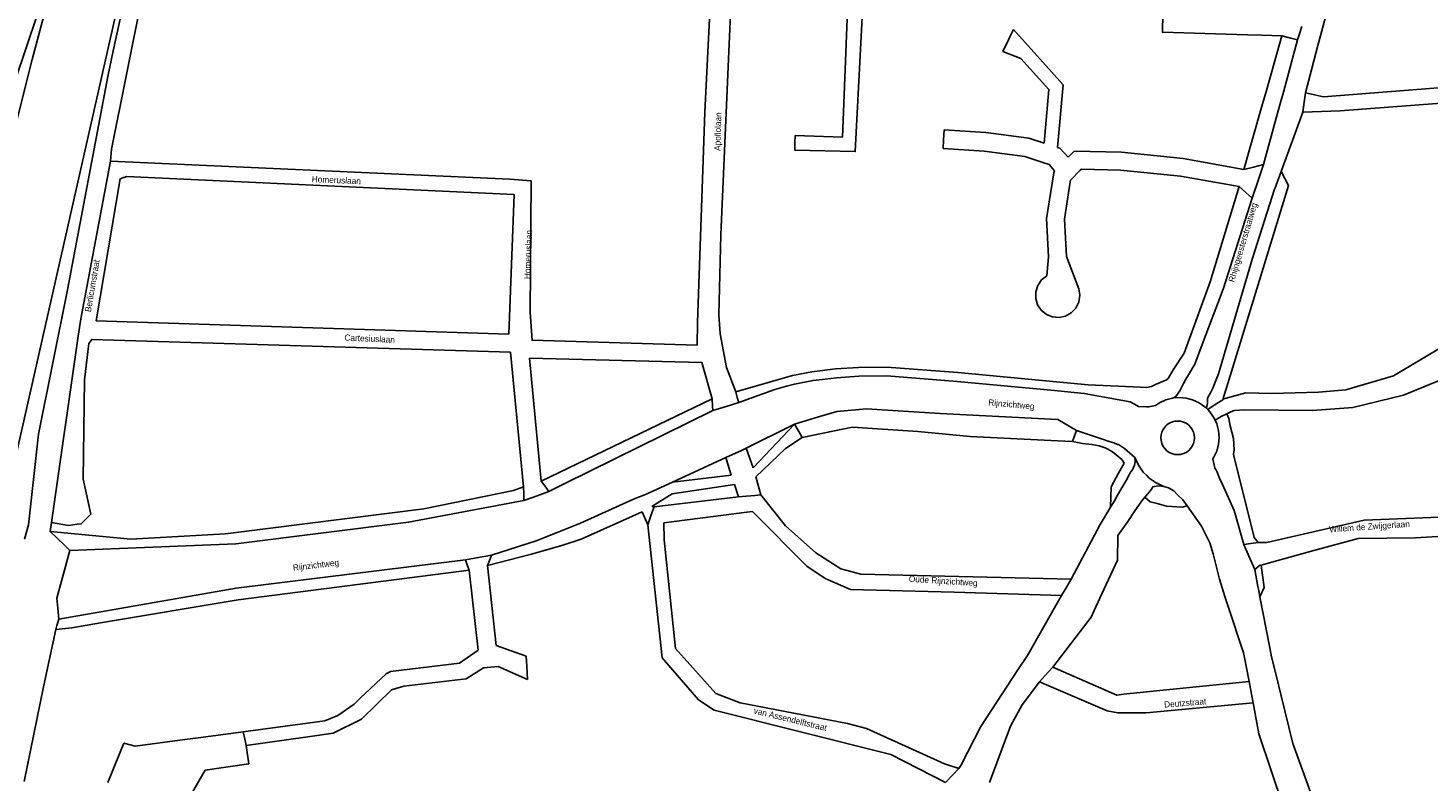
# Model space of a CAD drawing. Header units: metres. Extents: x 89872 to 99175, y 455036 to 468911.
# Tile 100 of 196: x 91451 to 92018, y 466002 to 466307. Entities that reach past the tile are written whole.
import ezdxf

# ---------------------------------------------------------------- set-up
doc = ezdxf.new("R2010")
doc.units = ezdxf.units.M
doc.layers.add('STRNM', color=7, linetype='Continuous')
doc.layers.add('Wegdeel doorgaand', color=1, linetype='Continuous')
doc.layers.add('Wegdeel', color=7, linetype='Continuous', true_color=0x9a9a9a)

msp = doc.modelspace()

# ---------------------------------------------------------------- linework, layer by layer
at = {"layer": 'Wegdeel'}
for p, q in [((91849.07, 466303.92), (91850.41, 466306.64)), ((91850.41, 466306.64), (91870.57, 466284.33)), ((91846.06, 466297.8), (91848.36, 466302.47)), ((91848.36, 466302.47), (91849.07, 466303.92)), ((91952.8, 466281.98), (91959.13, 466304.11)), ((91959.13, 466304.11), (91962.73, 466303.16)), ((91965.48, 466302.43), (91959.68, 466281.28)), ((91962.73, 466303.16), (91965.48, 466302.43)), ((91853.36, 466294.96), (91846.06, 466297.8)), ((91864.73, 466282.38), (91853.36, 466294.96)), ((91870.57, 466284.33), (91868.26, 466258.89)), ((91862.75, 466260.68), (91864.73, 466282.38)), ((91950.98, 466275.6), (91952.8, 466281.98)), ((91958.77, 466278.02), (91957.59, 466273.79)), ((91959.68, 466281.28), (91958.77, 466278.02)), ((91943.64, 466250.01), (91950.98, 466275.6)), ((91957.59, 466273.79), (91951.67, 466252.07)), ((91821.87, 466258.49), (91822.08, 466262.04)), ((91822.08, 466262.04), (91822.33, 466266.07)), ((91822.33, 466266.07), (91839.25, 466265.04)), ((91839.25, 466265.04), (91856.65, 466262.68)), ((91856.65, 466262.68), (91862.75, 466260.68)), ((91838.51, 466257.47), (91821.87, 466258.49)), ((91854.94, 466255.24), (91838.51, 466257.47)), ((91862.7, 466252.71), (91854.94, 466255.24)), ((91868.26, 466258.89), (91869.11, 466258.61)), ((91869.11, 466258.61), (91872.49, 466254.98)), ((91872.49, 466254.98), (91874.97, 466257.46)), ((91874.97, 466257.46), (91894.16, 466256.97)), ((91894.16, 466256.97), (91919.05, 466254.48)), ((91864.89, 466252), (91862.7, 466252.71)), ((91867.02, 466249.51), (91864.89, 466252)), ((91866.71, 466248.71), (91867.02, 466249.51)), ((91877.41, 466249.7), (91873.41, 466245.71)), ((91877.88, 466250.17), (91877.41, 466249.7)), ((91893.71, 466249.77), (91877.88, 466250.17)), ((91918.06, 466247.34), (91893.71, 466249.77)), ((91919.05, 466254.48), (91943.64, 466250.01)), ((91943.64, 466250.01), (91947.55, 466251.01)), ((91947.55, 466251.01), (91943.64, 466250.01)), ((91947.55, 466251.01), (91951.67, 466252.07)), ((91951.67, 466252.07), (91947.55, 466251.01)), ((91951.67, 466252.07), (91949.71, 466246.32)), ((91863.74, 466230.24), (91866.71, 466248.71)), ((91873.41, 466245.71), (91873.03, 466243.26)), ((91941.75, 466243.09), (91918.06, 466247.34)), ((91949.71, 466246.32), (91946.99, 466238.36)), ((91956.76, 466243.66), (91958.78, 466249.18)), ((91958.78, 466249.18), (91961.79, 466243.52)), ((91873.03, 466243.26), (91870.98, 466229.89)), ((91930.01, 466204.53), (91941.75, 466243.09)), ((91946.99, 466238.36), (91935.32, 466201.58)), ((91961.79, 466243.52), (91936.63, 466161.66)), ((91944.47, 466240.64), (91941.75, 466243.09)), ((91941.75, 466243.09), (91944.47, 466240.64)), ((91946.99, 466238.36), (91944.47, 466240.64)), ((91944.47, 466240.64), (91946.99, 466238.36)), ((91947.23, 466214.18), (91956.11, 466242.1)), ((91956.11, 466242.1), (91956.44, 466242.8)), ((91956.44, 466242.8), (91956.76, 466243.66)), ((91864.61, 466214.6), (91863.74, 466230.24)), ((91870.98, 466229.89), (91871.82, 466214.77)), ((91863.83, 466206.93), (91864.61, 466214.6)), ((91871.82, 466214.77), (91876.89, 466201.76)), ((91933.47, 466167.32), (91947.23, 466214.18)), ((91860.21, 466203.08), (91861.73, 466205.28)), ((91861.73, 466205.28), (91863.83, 466206.93)), ((91919.57, 466175.6), (91930.01, 466204.53)), ((91859.38, 466197.85), (91859.4, 466200.53)), ((91859.4, 466200.53), (91860.21, 466203.08)), ((91877.29, 466199.11), (91876.85, 466196.33)), ((91876.89, 466201.76), (91877.29, 466199.11)), ((91935.32, 466201.58), (91926.85, 466179.13)), ((91860.14, 466195.29), (91859.38, 466197.85)), ((91861.63, 466193.06), (91860.14, 466195.29)), ((91863.7, 466191.37), (91861.63, 466193.06)), ((91875.65, 466193.94), (91873.8, 466192)), ((91876.85, 466196.33), (91875.65, 466193.94)), ((91866.18, 466190.36), (91863.7, 466191.37)), ((91868.85, 466190.13), (91866.18, 466190.36)), ((91871.46, 466190.7), (91868.85, 466190.13)), ((91873.8, 466192), (91871.46, 466190.7)), ((91926.85, 466179.13), (91923.85, 466171.19)), ((91787.61, 466169.9), (91799.14, 466170.02)), ((91799.14, 466170.02), (91827.91, 466167.8)), ((91915.11, 466168.98), (91919.57, 466175.6)), ((91923.85, 466171.19), (91921.27, 466166.89)), ((91737.87, 466159.98), (91760.82, 466166.62)), ((91760.82, 466166.62), (91768.69, 466168.14)), ((91769.23, 466164.63), (91761.63, 466163.16)), ((91768.69, 466168.14), (91778.35, 466169.27)), ((91774.07, 466165.19), (91769.23, 466164.63)), ((91778.67, 466165.73), (91774.07, 466165.19)), ((91778.35, 466169.27), (91787.61, 466169.9)), ((91787.75, 466166.34), (91778.67, 466165.73)), ((91799.03, 466166.47), (91787.75, 466166.34)), ((91827.6, 466164.26), (91799.03, 466166.47)), ((91827.91, 466167.8), (91880.63, 466162.78)), ((91907.85, 466162.96), (91912.37, 466164.91)), ((91912.37, 466164.91), (91913.08, 466165.47)), ((91913.08, 466165.47), (91915.11, 466168.98)), ((91920.19, 466165.09), (91919.29, 466163.33)), ((91921.27, 466166.89), (91920.19, 466165.09)), ((91931.82, 466163.3), (91933.47, 466167.32)), ((91738.5, 466157.78), (91737.87, 466159.98)), ((91753.66, 466160.95), (91739.1, 466155.68)), ((91758.47, 466162.28), (91753.66, 466160.95)), ((91761.63, 466163.16), (91758.47, 466162.28)), ((91866.99, 466160.51), (91827.6, 466164.26)), ((91879.04, 466159.36), (91866.99, 466160.51)), ((91897.68, 466156.02), (91879.04, 466159.36)), ((91880.63, 466162.78), (91901.88, 466161.88)), ((91901.88, 466161.88), (91904.27, 466161.78)), ((91904.27, 466161.78), (91906.22, 466162.18)), ((91906.22, 466162.18), (91907.85, 466162.96)), ((91917.76, 466160.36), (91916.1, 466158.17)), ((91919.29, 466163.33), (91917.76, 466160.36)), ((91929, 466157.51), (91930.15, 466159.64)), ((91930.15, 466159.64), (91930.87, 466160.96)), ((91930.87, 466160.96), (91931.06, 466161.44)), ((91931.06, 466161.44), (91931.82, 466163.3)), ((91936.63, 466161.66), (91935.44, 466157.84)), ((91659.1, 466123.89), (91728.29, 466157.15)), ((91728.29, 466157.15), (91728.53, 466154.17)), ((91728.53, 466154.17), (91728.66, 466152.48)), ((91739.1, 466155.68), (91738.5, 466157.78)), ((91778.89, 466152.11), (91790.8, 466153.12)), ((91790.8, 466153.12), (91820.72, 466151.28)), ((91899.37, 466155.02), (91897.68, 466156.02)), ((91900.99, 466154.1), (91899.37, 466155.02)), ((91904.21, 466153.94), (91900.99, 466154.1)), ((91905.19, 466153.91), (91904.21, 466153.94)), ((91907.84, 466154.44), (91905.19, 466153.91)), ((91909.48, 466155.58), (91907.84, 466154.44)), ((91912.03, 466156.77), (91909.48, 466155.58)), ((91914.75, 466157.5), (91912.03, 466156.77)), ((91915.21, 466157.54), (91914.75, 466157.5)), ((91916.1, 466158.17), (91915.21, 466157.54)), ((91928.54, 466153.38), (91929, 466155.38)), ((91929.04, 466152.88), (91928.54, 466153.38)), ((91929, 466155.38), (91929, 466157.51)), ((91932.11, 466154.86), (91929.04, 466152.88)), ((91935.14, 466156.8), (91932.11, 466154.86)), ((91935.44, 466157.84), (91935.14, 466156.8)), ((91728.66, 466152.48), (91668.73, 466122.9)), ((91761.65, 466146.98), (91770.95, 466149.75)), ((91770.95, 466149.75), (91778.89, 466152.11)), ((91820.72, 466151.28), (91862.97, 466149.06)), ((91862.97, 466149.06), (91868.3, 466148.78)), ((91868.3, 466148.78), (91875.84, 466144.41)), ((91932.1, 466148.51), (91933.79, 466149.68)), ((91932.75, 466147.11), (91932.1, 466148.51)), ((91933.79, 466149.68), (91934.48, 466150.01)), ((91934.48, 466150.01), (91936.85, 466151.11)), ((91936.85, 466151.11), (91937.65, 466149.19)), ((91937.65, 466149.19), (91938.11, 466146.2)), ((91744.98, 466129.28), (91761.65, 466146.98)), ((91763.38, 466143.96), (91761.65, 466146.98)), ((91761.65, 466146.98), (91763.38, 466143.96)), ((91764.76, 466141.55), (91763.38, 466143.96)), ((91763.38, 466143.96), (91764.76, 466141.55)), ((91781.74, 466145.06), (91764.76, 466141.55)), ((91785.16, 466145.76), (91781.74, 466145.06)), ((91811.64, 466143.92), (91785.16, 466145.76)), ((91832.86, 466141.96), (91811.64, 466143.92)), ((91860.15, 466140.55), (91832.86, 466141.96)), ((91875.05, 466142.15), (91874.27, 466139.95)), ((91874.27, 466139.95), (91875.05, 466142.15)), ((91875.84, 466144.41), (91875.05, 466142.15)), ((91875.05, 466142.15), (91875.84, 466144.41)), ((91875.84, 466144.41), (91886.04, 466140.95)), ((91933.48, 466144.39), (91932.75, 466147.11)), ((91933.73, 466141.58), (91933.48, 466144.39)), ((91938.11, 466146.2), (91939.44, 466141.08)), ((91738.67, 466135.57), (91740.16, 466136.26)), ((91740.16, 466136.26), (91742.16, 466137.17)), ((91742.16, 466137.17), (91744.98, 466129.28)), ((91758.03, 466137.03), (91746.05, 466125.56)), ((91764.76, 466141.55), (91758.03, 466137.03)), ((91868.37, 466140.12), (91860.15, 466140.55)), ((91874.27, 466139.95), (91868.37, 466140.12)), ((91878.33, 466139.15), (91874.27, 466139.95)), ((91882.12, 466138.68), (91878.33, 466139.15)), ((91885.04, 466138.22), (91882.12, 466138.68)), ((91887.51, 466137.35), (91885.04, 466138.22)), ((91886.04, 466140.95), (91889.08, 466139.93)), ((91888.57, 466136.75), (91887.51, 466137.35)), ((91890.43, 466135.69), (91888.57, 466136.75)), ((91889.08, 466139.93), (91891.01, 466139.39)), ((91891.01, 466139.39), (91892.49, 466138.75)), ((91892.49, 466138.75), (91892.92, 466138.67)), ((91892.92, 466138.67), (91895.29, 466137.09)), ((91895.29, 466137.09), (91899.54, 466133.41)), ((91931.56, 466133.5), (91932.75, 466136.05)), ((91932.75, 466136.05), (91933.48, 466138.77)), ((91933.48, 466138.77), (91933.73, 466141.58)), ((91939.77, 466136.56), (91939.43, 466134.84)), ((91939.44, 466141.08), (91939.77, 466136.56)), ((91733.91, 466133.39), (91736.6, 466134.62)), ((91736.07, 466126.34), (91733.91, 466133.39)), ((91736.6, 466134.62), (91738.67, 466135.57)), ((91892.03, 466134.49), (91890.43, 466135.69)), ((91894.22, 466132.63), (91892.03, 466134.49)), ((91892.94, 466127.03), (91895.18, 466131.1)), ((91895.18, 466131.1), (91894.22, 466132.63)), ((91899.34, 466130.31), (91898.56, 466128.38)), ((91899.61, 466131.77), (91899.34, 466130.31)), ((91899.54, 466133.41), (91899.61, 466131.77)), ((91931.12, 466132.86), (91931.56, 466133.5)), ((91931.93, 466129.18), (91931.12, 466132.86)), ((91939.43, 466134.84), (91939.78, 466133.43)), ((91939.78, 466133.43), (91941.52, 466126.49)), ((91712.26, 466123.5), (91736.07, 466126.34)), ((91746.05, 466125.56), (91748.06, 466118.34)), ((91889.94, 466121.6), (91892.94, 466127.03)), ((91897.27, 466126.39), (91896.07, 466124.15)), ((91897.83, 466127.44), (91897.27, 466126.39)), ((91898.56, 466128.38), (91897.83, 466127.44)), ((91932.31, 466128.51), (91931.93, 466129.18)), ((91932.88, 466127.53), (91932.31, 466128.51)), ((91933.86, 466125.11), (91932.88, 466127.53)), ((91935.02, 466122.54), (91933.86, 466125.11)), ((91941.52, 466126.49), (91947.9, 466101.11)), ((91611.51, 466112.66), (91647.94, 466120.04)), ((91647.94, 466120.04), (91651.97, 466121.55)), ((91651.97, 466121.55), (91652.03, 466118.91)), ((91660.55, 466121.92), (91659.1, 466123.89)), ((91662.21, 466119.68), (91660.55, 466121.92)), ((91668.73, 466122.9), (91662.21, 466119.68)), ((91701.3, 466118.51), (91712.26, 466123.5)), ((91737.37, 466122.52), (91712.16, 466118.7)), ((91738.97, 466117.53), (91737.37, 466122.52)), ((91889.7, 466113.33), (91889.94, 466121.6)), ((91896.07, 466124.15), (91892.54, 466118.14)), ((91903.64, 466117.42), (91905.46, 466119.59)), ((91905.46, 466119.59), (91906.28, 466120.57)), ((91906.28, 466120.57), (91906.79, 466121.53)), ((91906.79, 466121.53), (91908.19, 466121.86)), ((91908.19, 466121.86), (91909.38, 466121.99)), ((91909.38, 466121.99), (91911.22, 466121.72)), ((91911.22, 466121.72), (91913.18, 466121.2)), ((91913.18, 466121.2), (91915.3, 466120)), ((91915.3, 466120), (91916.76, 466118.27)), ((91939.76, 466112.03), (91935.02, 466122.54)), ((91652.1, 466116.02), (91605.37, 466107.25)), ((91652.03, 466118.91), (91652.1, 466116.02)), ((91675.07, 466106.79), (91696.5, 466116.55)), ((91696.5, 466116.55), (91701.3, 466118.51)), ((91703.92, 466111.02), (91704.82, 466113.41)), ((91704.82, 466113.41), (91703.92, 466111.02)), ((91712.16, 466118.7), (91703.94, 466113.61)), ((91703.94, 466113.61), (91704.82, 466113.41)), ((91704.82, 466113.41), (91738.97, 466117.53)), ((91738.97, 466117.53), (91742.11, 466117.79)), ((91742.11, 466117.79), (91738.97, 466117.53)), ((91742.11, 466117.79), (91744.05, 466117.95)), ((91744.05, 466117.95), (91742.11, 466117.79)), ((91744.05, 466117.95), (91745.6, 466118.1)), ((91745.6, 466118.1), (91744.05, 466117.95)), ((91745.6, 466118.1), (91748.06, 466118.34)), ((91748.06, 466118.34), (91745.6, 466118.1)), ((91748.06, 466118.34), (91757.99, 466105.73)), ((91891.23, 466115.92), (91889.7, 466113.33)), ((91892.54, 466118.14), (91891.23, 466115.92)), ((91905.78, 466115.55), (91903.64, 466117.42)), ((91908.57, 466114.76), (91905.78, 466115.55)), ((91912.35, 466113.69), (91908.57, 466114.76)), ((91918.77, 466113.34), (91912.35, 466113.69)), ((91916.76, 466118.27), (91918.96, 466116.28)), ((91920.7, 466113.84), (91918.77, 466113.34)), ((91918.96, 466116.28), (91920.7, 466113.84)), ((91531.18, 466102.58), (91611.51, 466112.66)), ((91699.93, 466111.46), (91675.3, 466100.39)), ((91702.23, 466106.2), (91699.93, 466111.46)), ((91702.23, 466106.2), (91703.92, 466111.02)), ((91703.92, 466111.02), (91702.23, 466106.2)), ((91742.41, 466111.27), (91708.71, 466107)), ((91744.7, 466111.55), (91742.41, 466111.27)), ((91745.34, 466110.92), (91744.7, 466111.55)), ((91766.65, 466089.46), (91745.34, 466110.92)), ((91943.65, 466098.27), (91939.76, 466112.03)), ((91465.97, 466097.93), (91460.23, 466103.52)), ((91460.23, 466103.52), (91492.9, 466100.43)), ((91492.9, 466100.43), (91531.18, 466102.58)), ((91605.37, 466107.25), (91535.48, 466098.53)), ((91657.05, 466099.65), (91665.57, 466103.07)), ((91665.57, 466103.07), (91675.07, 466106.79)), ((91708.04, 466052.34), (91702.23, 466106.2)), ((91708.71, 466107), (91708.95, 466100.09)), ((91757.99, 466105.73), (91770.37, 466094.86)), ((91468.21, 466095.76), (91465.97, 466097.93)), ((91535.48, 466098.53), (91468.21, 466095.76)), ((91638.98, 466093.96), (91657.05, 466099.65)), ((91667.5, 466097.82), (91654.65, 466094.15)), ((91675.3, 466100.39), (91667.5, 466097.82)), ((91708.95, 466100.09), (91713.54, 466056.08)), ((91946.51, 466098.67), (91943.65, 466098.27)), ((91949.52, 466099.08), (91946.51, 466098.67)), ((91947.9, 466101.11), (91949.52, 466099.08)), ((91535.52, 466080.56), (91628.42, 466091.99)), ((91628.42, 466091.99), (91632.87, 466092.82)), ((91629.25, 466089.55), (91628.42, 466091.99)), ((91628.42, 466091.99), (91629.25, 466089.55)), ((91632.87, 466092.82), (91638.98, 466093.96)), ((91654.65, 466094.15), (91637.36, 466089.73)), ((91637.97, 466091.34), (91637.36, 466089.73)), ((91637.36, 466089.73), (91637.97, 466091.34)), ((91638.98, 466093.96), (91637.97, 466091.34)), ((91637.97, 466091.34), (91638.98, 466093.96)), ((91770.37, 466094.86), (91780.48, 466088.35)), ((91629.86, 466087.77), (91536.38, 466075.77)), ((91629.86, 466087.77), (91629.25, 466089.55)), ((91629.25, 466089.55), (91629.86, 466087.77)), ((91633.55, 466055.46), (91629.86, 466087.77)), ((91637.36, 466089.73), (91640.79, 466057.3)), ((91774.09, 466084.46), (91766.65, 466089.46)), ((91780.48, 466088.35), (91788.53, 466086.26)), ((91788.53, 466086.26), (91873.76, 466084.2)), ((91948.07, 466088.05), (91948.99, 466088.81)), ((91949.39, 466081.27), (91948.07, 466088.05)), ((91948.99, 466088.81), (91950.01, 466089.65)), ((91950.01, 466089.65), (91950.73, 466089.85)), ((91950.73, 466089.85), (91951.91, 466080.76)), ((91463.68, 466067.98), (91535.52, 466080.56)), ((91784.35, 466080), (91774.09, 466084.46)), ((91826.41, 466078.91), (91784.35, 466080)), ((91871.68, 466080.72), (91869.81, 466077.59)), ((91873.76, 466084.2), (91871.68, 466080.72)), ((91949.71, 466079.6), (91949.39, 466081.27)), ((91950.22, 466077), (91949.71, 466079.6)), ((91951.91, 466080.76), (91950.22, 466077)), ((91536.38, 466075.77), (91480.62, 466066.56)), ((91869.81, 466077.59), (91826.41, 466078.91)), ((91462.97, 466065.36), (91463.68, 466067.98)), ((91462.56, 466063.86), (91462.97, 466065.36)), ((91468.95, 466064.47), (91462.56, 466063.86)), ((91480.62, 466066.56), (91468.95, 466064.47)), ((91640.79, 466057.3), (91652.96, 466053.07)), ((91626.05, 466050.18), (91633.55, 466055.46)), ((91652.96, 466053.07), (91653.23, 466048.91)), ((91722.78, 466035.39), (91708.04, 466052.34)), ((91713.54, 466056.08), (91729.82, 466037.96)), ((91585.79, 466035.96), (91596.26, 466045.84)), ((91596.26, 466045.84), (91598.05, 466046.74)), ((91598.05, 466046.74), (91626.05, 466050.18)), ((91635.66, 466048.26), (91628.65, 466043.84)), ((91641.68, 466048.88), (91635.66, 466048.26)), ((91653.57, 466043.63), (91641.68, 466048.88)), ((91653.23, 466048.91), (91653.57, 466043.63)), ((91863.02, 466045), (91866.33, 466048.51)), ((91866.33, 466048.51), (91892.18, 466037.21)), ((91603.49, 466040.84), (91598.45, 466039.37)), ((91628.65, 466043.84), (91603.49, 466040.84)), ((91860.98, 466042.56), (91863.02, 466045)), ((91888.32, 466030.82), (91860.98, 466042.56)), ((91894.92, 466037.66), (91945.88, 466042.73)), ((91945.88, 466042.73), (91946.81, 466037.69)), ((91583.28, 466033.59), (91585.79, 466035.96)), ((91598.45, 466039.37), (91586.29, 466027.45)), ((91729.16, 466031.21), (91722.78, 466035.39)), ((91729.82, 466037.96), (91739.65, 466034.08)), ((91739.65, 466034.08), (91783.16, 466025.73)), ((91892.18, 466037.21), (91894.92, 466037.66)), ((91947.46, 466034.15), (91904.1, 466030.07)), ((91946.81, 466037.69), (91947.46, 466034.15)), ((91571.46, 466026.89), (91576.78, 466029.01)), ((91576.78, 466029.01), (91583.28, 466033.59)), ((91800.75, 466013.21), (91729.16, 466031.21)), ((91892.63, 466030.08), (91888.32, 466030.82)), ((91904.1, 466030.07), (91892.63, 466030.08)), ((91538.42, 466022.43), (91571.46, 466026.89)), ((91586.29, 466027.45), (91574.87, 466021.8)), ((91783.16, 466025.73), (91790.84, 466023.73)), ((91790.84, 466023.73), (91822.5, 466009.41)), ((91483.61, 466001.83), (91490, 466017.82)), ((91490, 466017.82), (91494.62, 466016.52)), ((91494.62, 466016.52), (91514.73, 466019.23)), ((91514.73, 466019.23), (91521.23, 466020.11)), ((91521.23, 466020.11), (91538.42, 466022.43)), ((91538.9, 466020.12), (91538.42, 466022.43)), ((91538.42, 466022.43), (91538.9, 466020.12)), ((91539.56, 466016.89), (91538.9, 466020.12)), ((91538.9, 466020.12), (91539.56, 466016.89)), ((91564.52, 466020.36), (91539.56, 466016.89)), ((91574.87, 466021.8), (91564.52, 466020.36)), ((91539.56, 466016.89), (91540.69, 466009.47)), ((91822.78, 466001.91), (91800.75, 466013.21)), ((91523.03, 466006.81), (91511.03, 465986.38)), ((91540.69, 466009.47), (91523.03, 466006.81)), ((91822.5, 466009.41), (91828.29, 466007.5)), ((91828.29, 466007.5), (91825.64, 466004.81)), ((91825.64, 466004.81), (91822.78, 466001.91))]:
    msp.add_line(p, q, dxfattribs=at)
for points in [[(91967.2, 466307.91), (91966.27, 466304.95), (91965.48, 466302.43), (91962.73, 466303.16), (91959.13, 466304.11), (91950.79, 466304.37), (91945.12, 466304.54), (91910.69, 466305.58), (91911.09, 466328.28)], [(91735.88, 466316.23), (91731.91, 466223.59), (91731.05, 466191.14), (91731.54, 466183.53), (91734.21, 466169.85), (91737.87, 466159.98), (91738.5, 466157.78), (91739.1, 466155.68), (91733.99, 466154.11), (91728.66, 466152.48), (91728.53, 466154.17), (91728.29, 466157.15), (91724.18, 466171.93), (91654.4, 466173.65), (91659.1, 466123.89), (91660.55, 466121.92), (91662.21, 466119.68), (91656.02, 466117.44), (91652.1, 466116.02), (91652.03, 466118.91), (91651.97, 466121.55), (91646.61, 466176.02), (91477.04, 466181.24), (91475.94, 466179.64), (91474.09, 466164.93), (91473.6, 466124.64), (91476.71, 466110.53), (91472.79, 466106.62), (91471.21, 466106.41), (91467.61, 466105.93), (91460.74, 466107.11), (91471.54, 466182.54), (91472.6, 466189.56), (91484.65, 466253.36), (91646.37, 466246.16), (91655, 466245.39), (91654.62, 466192.09), (91655.39, 466180.88), (91722.21, 466178.92), (91722.34, 466188.07), (91725.43, 466273.17), (91727.48, 466316.53)], [(91789.18, 466314.24), (91786.3, 466257.23), (91761.79, 466257.88), (91761.87, 466260.78), (91761.96, 466263.72), (91781.1, 466263.07), (91783.21, 466314.51)], [(92091.3, 466282.01), (91982.7, 466273.74), (91967.6, 466273.18), (91968.18, 466277.27), (91968.7, 466281.04), (91975.99, 466279.48), (92048.11, 466285.15)], [(92035.29, 466169.75), (92008.34, 466158.62), (91987.79, 466153.63), (91971.45, 466152.43), (91944.09, 466152.68), (91939.74, 466152.44), (91938.18, 466151.73), (91936.85, 466151.11), (91934.48, 466150.01), (91933.79, 466149.68), (91932.1, 466148.51), (91931.46, 466149.81), (91929.94, 466151.97), (91929.04, 466152.88), (91932.11, 466154.86), (91935.14, 466156.8), (91935.63, 466157.16), (91944.55, 466159.6), (91955.02, 466159.31), (91973.91, 466159.9), (91984.93, 466160.81), (92004.3, 466166.47), (92023.37, 466177.8)], [(92033.51, 466102.07), (92013.24, 466100.88), (91989.99, 466100.58), (91972.01, 466095.84), (91952.56, 466090.37), (91950.73, 466089.85), (91950.01, 466089.65), (91948.99, 466088.81), (91948.07, 466088.05), (91945.81, 466093.27), (91943.65, 466098.27), (91946.51, 466098.67), (91949.52, 466099.08), (91952.97, 466099.08), (91992.38, 466108.03), (92049.9, 466110.42)]]:
    msp.add_lwpolyline(points, dxfattribs=at)
msp.add_lwpolyline([(91645.99, 466183.39), (91478.91, 466188.79), (91488.61, 466246.29), (91491.19, 466247.15), (91648.09, 466239.9)], close=True, dxfattribs=at)
at = {"layer": 'Wegdeel doorgaand'}
for points in [[(91551.96, 466582.9), (91538.06, 466528.06), (91531.92, 466501.13), (91521.61, 466449.04), (91509.73, 466384.14), (91503.67, 466351.08), (91485, 466258.3), (91484.65, 466253.36), (91472.6, 466189.56), (91471.54, 466182.54), (91460.74, 466107.11), (91460.23, 466103.52), (91465.97, 466097.93), (91468.21, 466095.76), (91465.22, 466084.81), (91462.96, 466076.54), (91463.31, 466072.44), (91463.68, 466067.98), (91462.97, 466065.36), (91462.56, 466063.86), (91457.54, 466040.59), (91449.68, 466002.26)], [(91437.13, 466094.04), (91492.29, 466337.42), (91493.35, 466342.07), (91494.46, 466338.14), (91485.77, 466297.98), (91483.52, 466287.61), (91467.27, 466201.31), (91455.5, 466142.83), (91451.47, 466106.2), (91449.79, 466100.33)], [(91441.43, 466272.41), (91455.07, 466312.95), (91466.05, 466343.63), (91452.89, 466294.52), (91445.77, 466266.02)], [(91984.93, 466342.7), (91975.24, 466306.19), (91973.65, 466300.18), (91968.7, 466281.04), (91968.18, 466277.27), (91967.6, 466273.18), (91958.78, 466249.18), (91956.76, 466243.66), (91956.44, 466242.8), (91956.11, 466242.1), (91947.23, 466214.18), (91933.47, 466167.32), (91931.82, 466163.3), (91931.06, 466161.44), (91930.87, 466160.96), (91930.15, 466159.64), (91929, 466157.51), (91929, 466155.38), (91928.54, 466153.38), (91927.95, 466153.97), (91925.64, 466155.58), (91922.95, 466156.81), (91920.37, 466157.5), (91917.56, 466157.75), (91915.21, 466157.54), (91916.1, 466158.17), (91917.76, 466160.36), (91919.29, 466163.33), (91920.19, 466165.09), (91921.27, 466166.89), (91923.85, 466171.19), (91926.85, 466179.13), (91935.32, 466201.58), (91946.99, 466238.36), (91949.71, 466246.32), (91951.67, 466252.07), (91957.59, 466273.79), (91958.77, 466278.02), (91959.68, 466281.28), (91965.48, 466302.43), (91966.27, 466304.95), (91967.2, 466307.91)], [(91959.59, 465992.34), (91949.76, 466021.56), (91947.46, 466034.15), (91946.81, 466037.69), (91945.88, 466042.73), (91943.8, 466053.16), (91943.52, 466054.41), (91937.25, 466073.59), (91936.04, 466077.11), (91933.79, 466084.18), (91931.24, 466094.48), (91929.93, 466098.92), (91926.47, 466105.7), (91920.7, 466113.84), (91918.96, 466116.28), (91916.76, 466118.27), (91915.3, 466120), (91913.18, 466121.2), (91911.22, 466121.72), (91908.13, 466123.16), (91905.34, 466125.12), (91904.37, 466126.09), (91902.93, 466127.53), (91900.98, 466130.32), (91899.54, 466133.41), (91895.29, 466137.09), (91892.92, 466138.67), (91892.49, 466138.75), (91891.01, 466139.39), (91889.08, 466139.93), (91886.04, 466140.95), (91875.84, 466144.41), (91868.3, 466148.78), (91862.97, 466149.06), (91820.72, 466151.28), (91790.8, 466153.12), (91778.89, 466152.11), (91770.95, 466149.75), (91761.65, 466146.98), (91742.16, 466137.17), (91740.16, 466136.26), (91738.67, 466135.57), (91736.6, 466134.62), (91733.91, 466133.39), (91712.26, 466123.5), (91701.3, 466118.51), (91696.5, 466116.55), (91675.07, 466106.79), (91665.57, 466103.07), (91657.05, 466099.65), (91638.98, 466093.96), (91632.87, 466092.82), (91628.42, 466091.99), (91535.52, 466080.56), (91463.68, 466067.98), (91463.31, 466072.44), (91462.96, 466076.54), (91465.22, 466084.81), (91468.21, 466095.76), (91535.48, 466098.53), (91605.37, 466107.25), (91652.1, 466116.02), (91656.02, 466117.44), (91662.21, 466119.68), (91668.73, 466122.9), (91728.66, 466152.48), (91733.99, 466154.11), (91739.1, 466155.68), (91753.66, 466160.95), (91758.47, 466162.28), (91761.63, 466163.16), (91769.23, 466164.63), (91774.07, 466165.19), (91778.67, 466165.73), (91787.75, 466166.34), (91799.03, 466166.47), (91827.6, 466164.26), (91866.99, 466160.51), (91879.04, 466159.36), (91897.68, 466156.02), (91899.37, 466155.02), (91900.99, 466154.1), (91904.21, 466153.94), (91905.19, 466153.91), (91907.84, 466154.44), (91909.48, 466155.58), (91912.03, 466156.77), (91914.75, 466157.5), (91915.21, 466157.54), (91917.56, 466157.75), (91920.37, 466157.5), (91922.95, 466156.81), (91925.64, 466155.58), (91927.95, 466153.97), (91928.54, 466153.38), (91929.04, 466152.88), (91929.94, 466151.97), (91931.46, 466149.81), (91932.1, 466148.51), (91932.75, 466147.11), (91933.48, 466144.39), (91933.73, 466141.58), (91933.48, 466138.77), (91932.75, 466136.05), (91931.56, 466133.5), (91931.12, 466132.86), (91931.93, 466129.18), (91932.31, 466128.51), (91932.88, 466127.53), (91933.86, 466125.11), (91935.02, 466122.54), (91939.76, 466112.03), (91943.65, 466098.27), (91945.81, 466093.27), (91948.07, 466088.05), (91949.39, 466081.27), (91949.71, 466079.6), (91950.22, 466077), (91954.22, 466056.38), (91954.92, 466052.78), (91956.73, 466045.37), (91958.79, 466036.91), (91963.47, 466017.68), (91970.62, 465998)], [(91822.78, 466001.91), (91825.64, 466004.81), (91828.29, 466007.5), (91829.06, 466008.74), (91837.1, 466024.54), (91852.21, 466047.47), (91856.04, 466053.28), (91869.81, 466077.59), (91871.68, 466080.72), (91873.76, 466084.2), (91885.53, 466106.27), (91889.7, 466113.33), (91891.23, 466115.92), (91892.54, 466118.14), (91896.07, 466124.15), (91897.27, 466126.39), (91897.83, 466127.44), (91898.56, 466128.38), (91899.34, 466130.31), (91899.61, 466131.77), (91899.54, 466133.41), (91900.98, 466130.32), (91902.93, 466127.53), (91904.37, 466126.09), (91905.34, 466125.12), (91908.13, 466123.16), (91911.22, 466121.72), (91909.38, 466121.99), (91908.19, 466121.86), (91906.79, 466121.53), (91906.28, 466120.57), (91905.46, 466119.59), (91903.64, 466117.42), (91902.41, 466115.94), (91899.3, 466111.42), (91896.65, 466107.56), (91892.71, 466101.82), (91892.54, 466091.93), (91886.18, 466078.2), (91883.06, 466071.46), (91881.82, 466068.77), (91866.33, 466048.51), (91863.02, 466045), (91860.98, 466042.56), (91853.84, 466033.35), (91849.24, 466024.73), (91840.67, 466001.94)]]:
    msp.add_lwpolyline(points, dxfattribs=at)
msp.add_lwpolyline([(91916.95, 466134.6), (91916.5, 466134.62), (91915.7, 466134.69), (91914.55, 466135), (91914.07, 466135.22), (91913.48, 466135.5), (91912.51, 466136.18), (91911.67, 466137.02), (91911.02, 466137.95), (91910.49, 466139.06), (91910.17, 466140.41), (91910.08, 466141.39), (91910.18, 466142.57), (91910.49, 466143.71), (91910.99, 466144.78), (91911.67, 466145.75), (91912.13, 466146.21), (91912.51, 466146.59), (91913.48, 466147.27), (91914.55, 466147.77), (91915.18, 466147.94), (91915.7, 466148.08), (91916.88, 466148.18), (91918.05, 466148.08), (91919.2, 466147.77), (91920.27, 466147.27), (91921.24, 466146.59), (91922.19, 466145.59), (91922.76, 466144.78), (91923.26, 466143.71), (91923.57, 466142.57), (91923.67, 466141.39), (91923.57, 466140.21), (91923.26, 466139.06), (91922.76, 466137.99), (91922.19, 466137.18), (91921.24, 466136.18), (91920.27, 466135.5), (91919.2, 466135), (91918.05, 466134.69)], close=True, dxfattribs=at)

# ---------------------------------------------------------------- texts
at = {"layer": 'STRNM'}
for s, rotation, p in [('Apollolaan', 88.2244, (91731.63, 466257.53)), ('Homeruslaan', 357.5353, (91566.13, 466244.9)), ('Rhijngeesterstraatweg', 73.5587, (91939.74, 466204.18)), ('Homeruslaan', 87.5595, (91654.61, 466205.59)), ('Berlicumstraat', 80.387, (91476.71, 466192.16)), ('Cartesiuslaan', 357.3636, (91579.36, 466180.78)), ('Rijnzichtweg', 354.9508, (91840.1, 466154.52)), ('Willem de Zwijgerlaan', 3.955, (91978.35, 466103.1)), ('Rijnzichtweg', 6.9474, (91558.7, 466087.52)), ('Oude Rijnzichtweg', 356.3307, (91807.94, 466083.14)), ('Deutzstraat', 4.5876, (91911.5, 466032.17)), ('van Assendelftstraat', 346.3528, (91744.98, 466029.85))]:
    msp.add_text(s, height=2.5, rotation=rotation, dxfattribs=at).set_placement(p)

doc.saveas('drawing.dxf')
